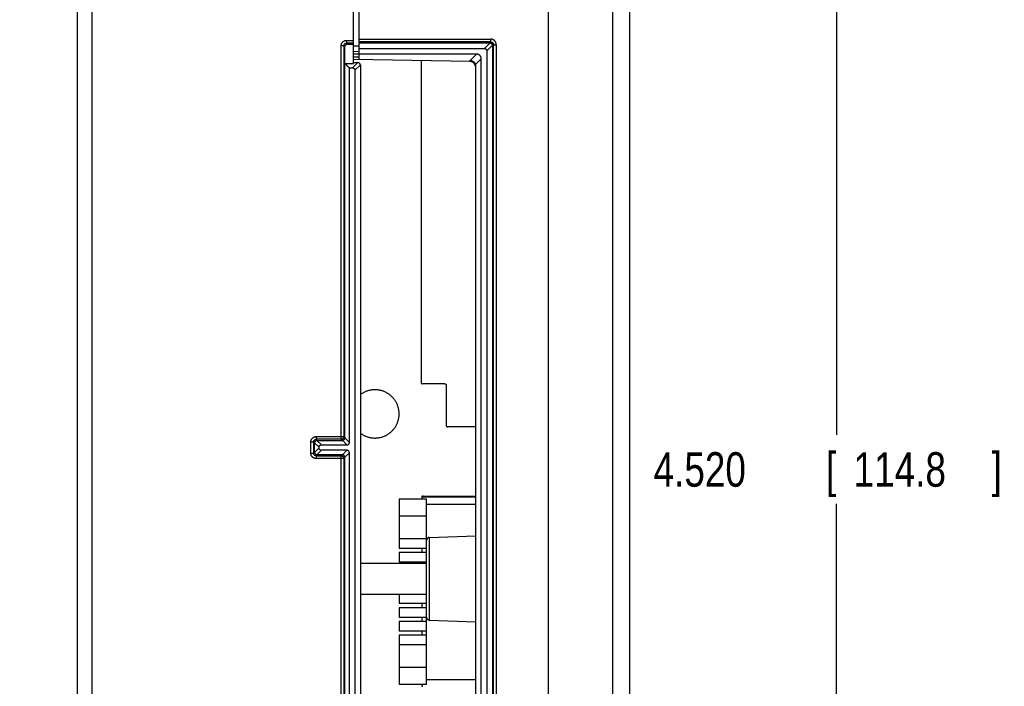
# Model space of a CAD drawing. Header units: inches. Extents: x 0 to 34, y 0 to 22.
# Tile 75 of 78: x 27.3 to 30.8, y 9.8 to 12.2. Entities that reach past the tile are written whole.
import ezdxf

# ---------------------------------------------------------------- set-up
doc = ezdxf.new("R2010")
doc.units = ezdxf.units.IN
doc.header["$LTSCALE"] = 1.87
doc.header["$MEASUREMENT"] = 0
doc.layers.get('0').update_dxf_attribs({"linetype": 'CONTINUOUS'})
doc.layers.add('DIMENSIONS', color=7, linetype='CONTINUOUS')
doc.styles.get("Standard").update_dxf_attribs({"font": 'txt', "width": 0.8})
doc.dimstyles.new('DIMSTYLE_1', dxfattribs={"dimtxt": 0.125, "dimasz": 0.18, "dimexe": 0.18, "dimexo": 0.0625, "dimgap": 0.09, "dimtad": 0, "dimtih": 1, "dimtoh": 1, "dimdec": 3, "dimzin": 4, "dimdsep": 46, "dimtxsty": 'STANDARD', "dimblk": '_FILLED', "dimblk1": '_FILLED', "dimblk2": '_FILLED', "dimcen": 0.09, "dimadec": 0, "dimazin": 0, "dimtp": 0.01, "dimtm": 0.01, "dimtfac": 1, "dimtdec": 3, "dimtofl": 0, "dimtmove": 0, "dimatfit": 3, "dimldrblk": '_FILLED', "dimfxl": 1, "dimtolj": 1, "dimtzin": 4, "dimarcsym": 0})

# ---------------------------------------------------------------- blocks, each defined once
blk = doc.blocks.new('_FILLED')
at = {"color": 0, "linetype": 'BYBLOCK'}
blk.add_solid([(0, 0), (-1, 0.174), (-1, -0.174)], dxfattribs=at)
blk = doc.blocks.new('*D5')
at = {"layer": 'DIMENSIONS', "color": 2, "linetype": 'CONTINUOUS'}
for p, q in [((29.1783, 12.7473), (29.1783, 7.2999)), ((27.6226, 8.2276), (27.6226, 7.2999)), ((27.6226, 7.4249), (27.2626, 7.4249)), ((29.1783, 7.4249), (29.5383, 7.4249))]:
    blk.add_line(p, q, dxfattribs=at)
at = {"layer": 'DIMENSIONS', "color": 2, "linetype": 'CONTINUOUS', "xscale": 0.18, "yscale": 0.18, "zscale": 0.18}
blk.add_blockref('_FILLED', (27.6226, 7.4249), dxfattribs=at)
at = {"layer": 'DIMENSIONS', "color": 2, "linetype": 'CONTINUOUS', "xscale": 0.18, "yscale": 0.18, "zscale": 0.18, "rotation": 180}
blk.add_blockref('_FILLED', (29.1783, 7.4249), dxfattribs=at)
at = {"layer": 'DIMENSIONS', "color": 2, "linetype": 'CONTINUOUS', "width": 0.8}
for s, p in [('[', (28.3629, 7.3624)), (']', (28.9629, 7.3624)), ('1.556', (27.7379, 7.3624)), ('39.52', (28.4629, 7.3624))]:
    blk.add_text(s, height=0.125, dxfattribs=at).set_placement(p)
blk = doc.blocks.new('*D6')
at = {"layer": 'DIMENSIONS', "color": 2, "linetype": 'CONTINUOUS'}
for p, q in [((29.3659, 12.9349), (30.3473, 12.9349)), ((30.2223, 12.9349), (30.2223, 10.7256)), ((30.2223, 8.4152), (30.2223, 10.4756)), ((27.8102, 8.4152), (30.3473, 8.4152))]:
    blk.add_line(p, q, dxfattribs=at)
at = {"layer": 'DIMENSIONS', "color": 2, "linetype": 'CONTINUOUS', "xscale": 0.18, "yscale": 0.18, "zscale": 0.18}
for p, rotation in [((30.2223, 12.9349), 90), ((30.2223, 8.4152), 270)]:
    blk.add_blockref('_FILLED', p, dxfattribs=dict(at, rotation=rotation))
at = {"layer": 'DIMENSIONS', "color": 2, "linetype": 'CONTINUOUS', "width": 0.8}
for s, p in [('[', (30.1848, 10.5381)), (']', (30.7848, 10.5381)), ('4.520', (29.5598, 10.5381)), ('114.8', (30.2848, 10.5381))]:
    blk.add_text(s, height=0.125, dxfattribs=at).set_placement(p)

msp = doc.modelspace()

# ---------------------------------------------------------------- linework, layer by layer
at = {"color": 7, "linetype": 'CONTINUOUS'}
for p, q in [((28.4723, 12.0712), (28.4723, 13.1749)), ((28.4923, 12.0849), (28.4923, 13.1749)), ((27.5239, 13.1249), (27.5239, 8.2083)), ((29.4121, 8.2077), (29.4121, 13.1266)), ((29.4123, 8.2077), (29.4123, 13.1266)), ((27.4723, 8.2677), (27.4723, 13.0655)), ((29.4723, 13.0666), (29.4723, 8.2677)), ((28.4275, 10.7097), (28.4275, 12.1347)), ((28.4375, 12.1347), (28.4275, 12.1347)), ((28.4375, 12.1347), (28.4375, 10.7197)), ((28.4375, 12.1347), (28.4412, 12.131)), ((28.4475, 12.1547), (28.4475, 12.1447)), ((28.4475, 12.1547), (28.4723, 12.1547)), ((28.4512, 12.141), (28.4475, 12.1447)), ((28.4723, 12.1447), (28.4475, 12.1447)), ((28.4512, 12.141), (28.4723, 12.141)), ((28.4723, 12.1349), (28.4923, 12.1352)), ((28.4923, 12.159), (28.9695, 12.159)), ((28.9695, 12.149), (28.4923, 12.149)), ((28.4923, 12.1455), (28.9659, 12.1455)), ((28.9672, 12.1454), (28.9466, 12.1249)), ((28.9553, 12.1162), (28.9758, 12.1367)), ((28.9695, 12.149), (28.9659, 12.1455)), ((28.9695, 12.149), (28.9695, 12.159)), ((28.9759, 12.1355), (28.9795, 12.139)), ((28.9759, 12.1355), (28.9759, 9.2237)), ((28.9795, 9.2202), (28.9795, 12.139)), ((28.9795, 12.139), (28.9895, 12.139)), ((28.9895, 12.139), (28.9895, 9.2202)), ((28.4723, 12.1149), (28.4923, 12.1152)), ((28.4923, 12.1052), (28.4723, 12.1049)), ((28.4923, 12.1249), (28.9466, 12.1249)), ((28.918, 12.1049), (28.4923, 12.1049)), ((28.918, 12.1049), (28.8953, 12.0822)), ((28.9553, 12.1162), (28.9553, 9.243)), ((28.4882, 12.0744), (28.4686, 12.0549)), ((28.4723, 12.0952), (28.4923, 12.0949)), ((28.8955, 12.0778), (28.4723, 12.0852)), ((28.4723, 12.0749), (28.4876, 12.0745)), ((28.4773, 12.0462), (28.4972, 12.0661)), ((28.4973, 12.0645), (28.4973, 9.2864)), ((28.7175, 12.0809), (28.7175, 10.9155)), ((28.9147, 12.0669), (28.9353, 12.0875)), ((28.9153, 9.2974), (28.9153, 12.0618)), ((28.9353, 9.2717), (28.9353, 12.0875)), ((28.4573, 10.6985), (28.4573, 12.0549)), ((28.4573, 12.0549), (28.4686, 12.0549)), ((28.4773, 12.0462), (28.4773, 9.2635)), ((28.8034, 10.9106), (28.7225, 10.9105)), ((28.8084, 10.9056), (28.8084, 10.7602)), ((28.9153, 10.7553), (28.8134, 10.7552)), ((28.3375, 10.7197), (28.3375, 10.7097)), ((28.3375, 10.7197), (28.4375, 10.7197)), ((28.3412, 10.706), (28.3375, 10.7097)), ((28.4275, 10.7097), (28.3375, 10.7097)), ((28.356, 10.6899), (28.3399, 10.7059)), ((28.3412, 10.706), (28.4312, 10.706)), ((28.4275, 10.7097), (28.4312, 10.706)), ((28.4324, 10.7061), (28.4486, 10.6899)), ((28.4412, 10.716), (28.4375, 10.7197)), ((28.4573, 10.6985), (28.4411, 10.7147)), ((28.3175, 10.66), (28.3175, 10.6997)), ((28.3275, 10.6997), (28.3175, 10.6997)), ((28.3275, 10.6997), (28.3275, 10.66)), ((28.3275, 10.6997), (28.3312, 10.696)), ((28.3312, 10.6637), (28.3312, 10.696)), ((28.3313, 10.6972), (28.3473, 10.6812)), ((28.3473, 10.6785), (28.3313, 10.6625)), ((28.3399, 10.6538), (28.356, 10.6699)), ((28.3473, 10.6785), (28.3473, 10.6812)), ((28.356, 10.6899), (28.4486, 10.6899)), ((28.4486, 10.6699), (28.356, 10.6699)), ((28.4486, 10.6699), (28.4324, 10.6536)), ((28.3175, 10.66), (28.3275, 10.66)), ((28.3312, 10.6637), (28.3275, 10.66)), ((28.3375, 10.65), (28.3412, 10.6537)), ((28.3375, 10.65), (28.3375, 10.64)), ((28.3375, 10.65), (28.4275, 10.65)), ((28.4375, 10.64), (28.3375, 10.64)), ((28.4312, 10.6537), (28.3412, 10.6537)), ((28.4312, 10.6537), (28.4275, 10.65)), ((28.4275, 9.225), (28.4275, 10.65)), ((28.4375, 10.64), (28.4412, 10.6437)), ((28.4375, 10.64), (28.4375, 9.225)), ((28.4411, 10.645), (28.4573, 10.6612)), ((28.4412, 9.2287), (28.4412, 10.6437)), ((28.4573, 9.2435), (28.4573, 10.6612)), ((28.7373, 10.4934), (28.6373, 10.4934)), ((28.6373, 10.4934), (28.6373, 10.3149)), ((28.7195, 10.4996), (28.7195, 10.4934)), ((28.9153, 10.4999), (28.7196, 10.4999)), ((28.7245, 10.5046), (28.9153, 10.5044)), ((28.7373, 9.8214), (28.7373, 10.4934)), ((28.7373, 10.4749), (28.9153, 10.4749)), ((28.7373, 10.4314), (28.6373, 10.4314)), ((28.7373, 10.3499), (28.6373, 10.3499)), ((28.747, 10.3547), (28.9153, 10.3605)), ((28.747, 10.3547), (28.747, 10.055)), ((28.7373, 10.3149), (28.6373, 10.3149)), ((28.7195, 10.3149), (28.7195, 10.2999)), ((28.7373, 10.2999), (28.6373, 10.2999)), ((28.6373, 10.2999), (28.6373, 10.2649)), ((28.4973, 10.2609), (28.7373, 10.2609)), ((28.7373, 10.2649), (28.6373, 10.2649)), ((28.7195, 10.2649), (28.7195, 10.2609)), ((28.4973, 10.1489), (28.7373, 10.1489)), ((28.6373, 10.1489), (28.6373, 10.1149)), ((28.7373, 10.1149), (28.6373, 10.1149)), ((28.7373, 10.0999), (28.6373, 10.0999)), ((28.6373, 10.0999), (28.6373, 10.0649)), ((28.7195, 10.1149), (28.7195, 10.0999)), ((28.7373, 10.0649), (28.6373, 10.0649)), ((28.7195, 10.0649), (28.7195, 10.0499)), ((28.7373, 10.0499), (28.6373, 10.0499)), ((28.6373, 10.0499), (28.6373, 10.0149)), ((28.747, 10.055), (28.9153, 10.0492)), ((28.7373, 10.0149), (28.6373, 10.0149)), ((28.7373, 9.9999), (28.6373, 9.9999)), ((28.6373, 9.9999), (28.6373, 9.8214)), ((28.7195, 10.0149), (28.7195, 9.9999)), ((28.7373, 9.9649), (28.6373, 9.9649)), ((28.7373, 9.8834), (28.6373, 9.8834)), ((28.7373, 9.8214), (28.6373, 9.8214)), ((28.7195, 9.8214), (28.7195, 9.8201)), ((28.7373, 9.8399), (28.9153, 9.8399))]:
    msp.add_line(p, q, dxfattribs=at)
for centre, radius, start, end in [((28.4873, 12.0645), 0.01, 0, 88.5), ((28.8953, 12.0578), 0.02, 0, 89.5), ((28.7473, 10.3447), 0.01, 92.0001, 180), ((28.7473, 10.065), 0.01, 180, 267.9999)]:
    msp.add_arc(centre, radius, start, end, dxfattribs=at)
for points, knots in [([(27.5243, 13.1249), (27.5243, 12.6247), (27.5243, 11.6202), (27.5243, 10.1074), (27.5243, 9.0948), (27.5243, 8.5864)], [0, 0, 0, 0, 0.330658, 0.663992, 1, 1, 1, 1]), ([(28.4275, 12.1347), (28.4275, 12.1352), (28.4275, 12.1363), (28.4277, 12.138), (28.4281, 12.1396), (28.4285, 12.1412), (28.4291, 12.1427), (28.4299, 12.1442), (28.4307, 12.1456), (28.4317, 12.147), (28.4327, 12.1482), (28.4339, 12.1494), (28.4352, 12.1505), (28.4365, 12.1514), (28.438, 12.1523), (28.4394, 12.153), (28.441, 12.1536), (28.4426, 12.1541), (28.4442, 12.1544), (28.4458, 12.1546), (28.4469, 12.1547), (28.4475, 12.1547)], [0, 0, 0, 0, 0.052139, 0.104633, 0.157358, 0.210181, 0.262971, 0.31566, 0.368307, 0.420974, 0.473666, 0.526366, 0.579059, 0.631728, 0.684378, 0.73707, 0.789859, 0.842677, 0.895393, 0.947875, 1, 1, 1, 1]), ([(28.4375, 12.1347), (28.4375, 12.135), (28.4375, 12.1357), (28.4377, 12.1366), (28.4379, 12.1376), (28.4382, 12.1385), (28.4386, 12.1394), (28.4391, 12.1403), (28.4397, 12.141), (28.4404, 12.1418), (28.4411, 12.1424), (28.4419, 12.143), (28.4427, 12.1435), (28.4436, 12.1439), (28.4446, 12.1443), (28.4455, 12.1445), (28.4465, 12.1447), (28.4471, 12.1447), (28.4475, 12.1447)], [0, 0, 0, 0, 0.062597, 0.125189, 0.187763, 0.250307, 0.31281, 0.375261, 0.437668, 0.500048, 0.562419, 0.624806, 0.687234, 0.749717, 0.812245, 0.874808, 0.937396, 1, 1, 1, 1]), ([(28.4412, 12.131), (28.4412, 12.1313), (28.4412, 12.132), (28.4414, 12.1329), (28.4416, 12.1339), (28.4419, 12.1348), (28.4424, 12.1357), (28.4429, 12.1366), (28.4435, 12.1373), (28.4441, 12.1381), (28.4449, 12.1387), (28.4457, 12.1393), (28.4465, 12.1398), (28.4474, 12.1402), (28.4483, 12.1406), (28.4493, 12.1408), (28.4502, 12.1409), (28.4509, 12.141), (28.4512, 12.141)], [0, 0, 0, 0, 0.062646, 0.125392, 0.187979, 0.250691, 0.313406, 0.375998, 0.43874, 0.501358, 0.563973, 0.626695, 0.68932, 0.752099, 0.814718, 0.87686, 0.938514, 1, 1, 1, 1]), ([(28.9659, 12.1455), (28.9661, 12.1455), (28.9663, 12.1455), (28.9668, 12.1454), (28.967, 12.1454), (28.9672, 12.1454)], [0, 0, 0, 0, 0.331163, 0.663708, 1, 1, 1, 1]), ([(28.9672, 12.1454), (28.9675, 12.1454), (28.9681, 12.1452), (28.969, 12.145), (28.9699, 12.1446), (28.9708, 12.1442), (28.9716, 12.1437), (28.9723, 12.1432), (28.973, 12.1425), (28.9736, 12.1419), (28.9742, 12.1411), (28.9747, 12.1403), (28.9751, 12.1395), (28.9754, 12.1386), (28.9757, 12.1377), (28.9758, 12.137), (28.9758, 12.1367)], [0, 0, 0, 0, 0.072285, 0.144222, 0.215739, 0.287119, 0.358155, 0.429149, 0.500013, 0.570866, 0.641865, 0.712896, 0.78427, 0.855787, 0.927718, 1, 1, 1, 1]), ([(28.9895, 12.139), (28.9895, 12.1396), (28.9895, 12.1407), (28.9893, 12.1423), (28.9889, 12.1439), (28.9884, 12.1455), (28.9878, 12.1471), (28.9871, 12.1486), (28.9863, 12.15), (28.9853, 12.1513), (28.9842, 12.1526), (28.9831, 12.1538), (28.9818, 12.1548), (28.9804, 12.1558), (28.979, 12.1567), (28.9775, 12.1574), (28.976, 12.158), (28.9744, 12.1585), (28.9728, 12.1588), (28.9711, 12.159), (28.97, 12.159), (28.9695, 12.159)], [0, 0, 0, 0, 0.051954, 0.104319, 0.156965, 0.209752, 0.26254, 0.315249, 0.36793, 0.420644, 0.473394, 0.526166, 0.578935, 0.631659, 0.684329, 0.73703, 0.789843, 0.842695, 0.895438, 0.94792, 1, 1, 1, 1]), ([(28.9695, 12.149), (28.9698, 12.149), (28.9705, 12.149), (28.9715, 12.1489), (28.9724, 12.1486), (28.9733, 12.1483), (28.9742, 12.1479), (28.9751, 12.1474), (28.9759, 12.1468), (28.9766, 12.1461), (28.9772, 12.1454), (28.9778, 12.1446), (28.9783, 12.1438), (28.9788, 12.1429), (28.9791, 12.142), (28.9793, 12.141), (28.9795, 12.14), (28.9795, 12.1394), (28.9795, 12.139)], [0, 0, 0, 0, 0.062559, 0.125155, 0.18776, 0.250342, 0.312873, 0.375331, 0.437716, 0.500055, 0.562385, 0.624746, 0.687172, 0.749678, 0.812244, 0.874838, 0.937432, 1, 1, 1, 1]), ([(28.9758, 12.1367), (28.9759, 12.1366), (28.9759, 12.1363), (28.9759, 12.1359), (28.9759, 12.1356), (28.9759, 12.1355)], [0, 0, 0, 0, 0.336287, 0.668831, 1, 1, 1, 1]), ([(28.4413, 12.0708), (28.4413, 12.0773), (28.4412, 12.0905), (28.4412, 12.1106), (28.4412, 12.1241), (28.4412, 12.131)], [0, 0, 0, 0, 0.32476, 0.657997, 1, 1, 1, 1]), ([(28.9353, 12.0875), (28.9353, 12.0881), (28.9353, 12.0893), (28.9351, 12.0909), (28.9347, 12.0925), (28.9343, 12.094), (28.9337, 12.0954), (28.933, 12.0967), (28.9323, 12.0979), (28.9314, 12.099), (28.9305, 12.1), (28.9294, 12.101), (28.9283, 12.1018), (28.9271, 12.1026), (28.9258, 12.1033), (28.9244, 12.1038), (28.9229, 12.1043), (28.9214, 12.1046), (28.9197, 12.1048), (28.9186, 12.1049), (28.918, 12.1049)], [0, 0, 0, 0, 0.063454, 0.1242, 0.182423, 0.238653, 0.29307, 0.346033, 0.397994, 0.449136, 0.499998, 0.550858, 0.602002, 0.653964, 0.706925, 0.761345, 0.817576, 0.8758, 0.936546, 1, 1, 1, 1]), ([(28.9466, 12.1249), (28.947, 12.1249), (28.9477, 12.1248), (28.9486, 12.1247), (28.9496, 12.1244), (28.9504, 12.1241), (28.9512, 12.1237), (28.9519, 12.1233), (28.9526, 12.1227), (28.9532, 12.1221), (28.9537, 12.1215), (28.9542, 12.1208), (28.9546, 12.12), (28.9549, 12.1191), (28.9551, 12.1182), (28.9553, 12.1172), (28.9553, 12.1165), (28.9553, 12.1162)], [0, 0, 0, 0, 0.075739, 0.147683, 0.216198, 0.282182, 0.345929, 0.408162, 0.469549, 0.530465, 0.591846, 0.654078, 0.717821, 0.783803, 0.852319, 0.924262, 1, 1, 1, 1]), ([(28.4412, 10.716), (28.4412, 10.8698), (28.4412, 11.1741), (28.4411, 11.6257), (28.4413, 11.9235), (28.4413, 12.0708)], [0, 0, 0, 0, 0.340533, 0.673866, 1, 1, 1, 1]), ([(28.4413, 12.0708), (28.4427, 12.0708), (28.4455, 12.0707), (28.4496, 12.0708), (28.4535, 12.0709), (28.4574, 12.0709), (28.4611, 12.071), (28.4648, 12.071), (28.4686, 12.0711), (28.4711, 12.0711), (28.4723, 12.0712)], [0, 0, 0, 0, 0.138112, 0.269833, 0.396565, 0.519588, 0.640174, 0.759591, 0.879109, 1, 1, 1, 1]), ([(28.4573, 12.0549), (28.4555, 12.0566), (28.4519, 12.0602), (28.4466, 12.0656), (28.443, 12.069), (28.4413, 12.0708)], [0, 0, 0, 0, 0.336379, 0.669031, 1, 1, 1, 1]), ([(28.8953, 12.0822), (28.8959, 12.0821), (28.897, 12.0819), (28.8986, 12.0816), (28.9003, 12.0811), (28.9019, 12.0805), (28.9034, 12.0798), (28.9049, 12.0789), (28.9063, 12.078), (28.9077, 12.077), (28.9089, 12.076), (28.9101, 12.0748), (28.9111, 12.0736), (28.9121, 12.0724), (28.9129, 12.071), (28.9136, 12.0697), (28.9142, 12.0683), (28.9145, 12.0674), (28.9147, 12.0669)], [0, 0, 0, 0, 0.064705, 0.12982, 0.195091, 0.260542, 0.325887, 0.390864, 0.455513, 0.51951, 0.582815, 0.645375, 0.706922, 0.767585, 0.827238, 0.885792, 0.943429, 1, 1, 1, 1]), ([(28.8955, 12.0778), (28.8955, 12.0783), (28.8954, 12.0793), (28.8954, 12.0807), (28.8953, 12.0817), (28.8953, 12.0822)], [0, 0, 0, 0, 0.333338, 0.666671, 1, 1, 1, 1]), ([(28.9153, 12.0618), (28.9153, 12.0621), (28.9153, 12.0628), (28.9152, 12.0637), (28.9151, 12.0646), (28.915, 12.0654), (28.9149, 12.0662), (28.9147, 12.0667), (28.9147, 12.0669)], [0, 0, 0, 0, 0.199104, 0.382448, 0.552252, 0.710311, 0.858945, 1, 1, 1, 1]), ([(28.4686, 12.0549), (28.469, 12.0549), (28.4697, 12.0548), (28.4706, 12.0547), (28.4716, 12.0544), (28.4724, 12.0541), (28.4732, 12.0537), (28.4739, 12.0533), (28.4746, 12.0527), (28.4752, 12.0521), (28.4757, 12.0515), (28.4762, 12.0508), (28.4766, 12.05), (28.4769, 12.0491), (28.4771, 12.0482), (28.4773, 12.0472), (28.4773, 12.0465), (28.4773, 12.0462)], [0, 0, 0, 0, 0.075739, 0.147683, 0.216198, 0.282182, 0.345929, 0.408162, 0.469549, 0.530465, 0.591846, 0.654078, 0.717821, 0.783803, 0.852319, 0.924262, 1, 1, 1, 1]), ([(28.6377, 10.8018), (28.6377, 10.8035), (28.6376, 10.807), (28.6371, 10.8121), (28.6363, 10.8172), (28.6353, 10.8223), (28.6339, 10.8273), (28.6323, 10.8322), (28.6303, 10.837), (28.6281, 10.8417), (28.6256, 10.8463), (28.6228, 10.8507), (28.6198, 10.8549), (28.6165, 10.8589), (28.613, 10.8628), (28.6093, 10.8664), (28.6054, 10.8698), (28.6012, 10.8729), (28.5969, 10.8758), (28.5925, 10.8785), (28.5878, 10.8808), (28.5831, 10.8829), (28.5782, 10.8847), (28.5732, 10.8862), (28.5682, 10.8875), (28.5631, 10.8884), (28.558, 10.889), (28.5528, 10.8893), (28.5476, 10.8893), (28.5425, 10.889), (28.5373, 10.8884), (28.5322, 10.8875), (28.5272, 10.8862), (28.5223, 10.8847), (28.5174, 10.8829), (28.5126, 10.8808), (28.508, 10.8785), (28.5035, 10.8758), (28.5, 10.8734), (28.4979, 10.8719), (28.4973, 10.8714)], [0, 0, 0, 0, 0.026401, 0.05295, 0.079591, 0.106312, 0.133051, 0.159777, 0.186485, 0.213184, 0.239906, 0.266628, 0.293353, 0.320064, 0.346772, 0.373498, 0.400222, 0.426948, 0.453659, 0.480387, 0.507129, 0.533871, 0.560621, 0.587306, 0.613942, 0.640561, 0.667188, 0.693825, 0.72045, 0.747086, 0.773714, 0.800333, 0.826969, 0.853653, 0.880404, 0.907146, 0.933888, 0.960615, 0.987327, 1, 1, 1, 1]), ([(28.7175, 10.9155), (28.7175, 10.9145), (28.7177, 10.9126), (28.7198, 10.9107), (28.7215, 10.9105), (28.7223, 10.9105)], [0, 0, 0, 0, 0.368943, 0.691982, 1, 1, 1, 1]), ([(28.8036, 10.9105), (28.8045, 10.9105), (28.8063, 10.9103), (28.8082, 10.9082), (28.8084, 10.9064), (28.8084, 10.9056)], [0, 0, 0, 0, 0.343928, 0.665916, 1, 1, 1, 1]), ([(28.4973, 10.7323), (28.4979, 10.7318), (28.5, 10.7303), (28.5035, 10.7279), (28.508, 10.7252), (28.5126, 10.7229), (28.5174, 10.7208), (28.5223, 10.719), (28.5272, 10.7174), (28.5322, 10.7162), (28.5373, 10.7153), (28.5425, 10.7147), (28.5476, 10.7144), (28.5528, 10.7144), (28.558, 10.7147), (28.5631, 10.7153), (28.5682, 10.7162), (28.5732, 10.7174), (28.5782, 10.719), (28.5831, 10.7208), (28.5878, 10.7229), (28.5925, 10.7252), (28.5969, 10.7279), (28.6012, 10.7308), (28.6054, 10.7339), (28.6093, 10.7373), (28.613, 10.7409), (28.6165, 10.7448), (28.6198, 10.7488), (28.6228, 10.753), (28.6256, 10.7574), (28.6281, 10.7619), (28.6303, 10.7666), (28.6323, 10.7714), (28.6339, 10.7764), (28.6353, 10.7814), (28.6363, 10.7864), (28.6371, 10.7916), (28.6376, 10.7967), (28.6377, 10.8001), (28.6377, 10.8018)], [0, 0, 0, 0, 0.012673, 0.039385, 0.066112, 0.092854, 0.119596, 0.146347, 0.173031, 0.199667, 0.226286, 0.252914, 0.27955, 0.306175, 0.332812, 0.359439, 0.386058, 0.412694, 0.439379, 0.466129, 0.492871, 0.519613, 0.546341, 0.573052, 0.599778, 0.626502, 0.653228, 0.679936, 0.706647, 0.733372, 0.760094, 0.786816, 0.813515, 0.840223, 0.866949, 0.893688, 0.920409, 0.94705, 0.973599, 1, 1, 1, 1]), ([(28.8084, 10.7602), (28.8084, 10.7592), (28.8086, 10.7573), (28.8106, 10.7555), (28.8121, 10.7553), (28.8128, 10.7553)], [0, 0, 0, 0, 0.390327, 0.732088, 1, 1, 1, 1]), ([(28.3175, 10.6997), (28.3175, 10.7002), (28.3175, 10.7013), (28.3177, 10.703), (28.3181, 10.7046), (28.3185, 10.7062), (28.3191, 10.7077), (28.3199, 10.7092), (28.3207, 10.7106), (28.3217, 10.712), (28.3227, 10.7132), (28.3239, 10.7144), (28.3252, 10.7155), (28.3265, 10.7164), (28.328, 10.7173), (28.3294, 10.718), (28.331, 10.7186), (28.3326, 10.7191), (28.3342, 10.7194), (28.3358, 10.7196), (28.3369, 10.7197), (28.3375, 10.7197)], [0, 0, 0, 0, 0.052119, 0.1046, 0.157319, 0.210139, 0.262925, 0.31561, 0.368254, 0.420925, 0.47363, 0.52635, 0.579065, 0.631749, 0.6844, 0.737083, 0.789861, 0.842669, 0.89538, 0.947864, 1, 1, 1, 1]), ([(28.3275, 10.6997), (28.3275, 10.7), (28.3275, 10.7007), (28.3277, 10.7016), (28.3279, 10.7026), (28.3282, 10.7035), (28.3286, 10.7044), (28.3292, 10.7053), (28.3297, 10.706), (28.3304, 10.7068), (28.3311, 10.7074), (28.3319, 10.708), (28.3328, 10.7085), (28.3336, 10.7089), (28.3346, 10.7093), (28.3355, 10.7095), (28.3365, 10.7097), (28.3371, 10.7097), (28.3375, 10.7097)], [0, 0, 0, 0, 0.062602, 0.125194, 0.187774, 0.250337, 0.312881, 0.3754, 0.437888, 0.500336, 0.562741, 0.625123, 0.687508, 0.749917, 0.812359, 0.874847, 0.937391, 1, 1, 1, 1]), ([(28.3313, 10.6972), (28.3313, 10.6976), (28.3314, 10.6982), (28.3317, 10.6991), (28.332, 10.7), (28.3324, 10.7008), (28.3329, 10.7016), (28.3335, 10.7024), (28.3341, 10.703), (28.3348, 10.7037), (28.3356, 10.7042), (28.3364, 10.7047), (28.3372, 10.7051), (28.3381, 10.7055), (28.339, 10.7057), (28.3396, 10.7059), (28.3399, 10.7059)], [0, 0, 0, 0, 0.072285, 0.144222, 0.215739, 0.287119, 0.358155, 0.429149, 0.500013, 0.570866, 0.641865, 0.712896, 0.78427, 0.855787, 0.927718, 1, 1, 1, 1]), ([(28.3412, 10.706), (28.341, 10.706), (28.3408, 10.706), (28.3403, 10.7059), (28.3401, 10.7059), (28.3399, 10.7059)], [0, 0, 0, 0, 0.331167, 0.663712, 1, 1, 1, 1]), ([(28.4375, 10.7197), (28.4375, 10.7194), (28.4374, 10.7187), (28.4373, 10.7177), (28.4371, 10.7168), (28.4367, 10.7158), (28.4363, 10.715), (28.4358, 10.7141), (28.4352, 10.7133), (28.4346, 10.7126), (28.4338, 10.7119), (28.433, 10.7114), (28.4322, 10.7109), (28.4313, 10.7104), (28.4304, 10.7101), (28.4294, 10.7099), (28.4285, 10.7097), (28.4278, 10.7097), (28.4275, 10.7097)], [0, 0, 0, 0, 0.062489, 0.124984, 0.187482, 0.249982, 0.312484, 0.374987, 0.43749, 0.499995, 0.562499, 0.625002, 0.687505, 0.750007, 0.812508, 0.875007, 0.937504, 1, 1, 1, 1]), ([(28.4312, 10.706), (28.4313, 10.706), (28.4316, 10.706), (28.432, 10.706), (28.4323, 10.706), (28.4324, 10.7061)], [0, 0, 0, 0, 0.331169, 0.663713, 1, 1, 1, 1]), ([(28.4411, 10.7147), (28.4411, 10.7144), (28.4409, 10.7138), (28.4407, 10.7129), (28.4404, 10.712), (28.4399, 10.7111), (28.4394, 10.7103), (28.4389, 10.7096), (28.4382, 10.7089), (28.4376, 10.7083), (28.4368, 10.7077), (28.436, 10.7072), (28.4352, 10.7068), (28.4343, 10.7065), (28.4334, 10.7062), (28.4328, 10.7061), (28.4324, 10.7061)], [0, 0, 0, 0, 0.072285, 0.144222, 0.215739, 0.287119, 0.358155, 0.429149, 0.500013, 0.570866, 0.641865, 0.712896, 0.78427, 0.855787, 0.927718, 1, 1, 1, 1]), ([(28.4412, 10.716), (28.4412, 10.7158), (28.4412, 10.7156), (28.4411, 10.7151), (28.4411, 10.7149), (28.4411, 10.7147)], [0, 0, 0, 0, 0.331167, 0.663712, 1, 1, 1, 1]), ([(28.3312, 10.696), (28.3312, 10.6961), (28.3312, 10.6964), (28.3312, 10.6968), (28.3312, 10.6971), (28.3313, 10.6972)], [0, 0, 0, 0, 0.331169, 0.663713, 1, 1, 1, 1]), ([(28.3473, 10.6812), (28.3473, 10.6815), (28.3473, 10.6822), (28.3475, 10.6832), (28.3477, 10.6841), (28.348, 10.685), (28.3484, 10.6858), (28.3489, 10.6865), (28.3494, 10.6871), (28.35, 10.6877), (28.3507, 10.6883), (28.3514, 10.6887), (28.3522, 10.6891), (28.353, 10.6894), (28.354, 10.6897), (28.3549, 10.6898), (28.3556, 10.6899), (28.356, 10.6899)], [0, 0, 0, 0, 0.075739, 0.147683, 0.216198, 0.282182, 0.345929, 0.408162, 0.469549, 0.530465, 0.591846, 0.654078, 0.717821, 0.783803, 0.852319, 0.924262, 1, 1, 1, 1]), ([(28.356, 10.6699), (28.3556, 10.6699), (28.3549, 10.6699), (28.354, 10.67), (28.353, 10.6703), (28.3522, 10.6706), (28.3514, 10.671), (28.3507, 10.6714), (28.35, 10.672), (28.3494, 10.6726), (28.3489, 10.6732), (28.3484, 10.674), (28.348, 10.6747), (28.3477, 10.6756), (28.3475, 10.6765), (28.3473, 10.6775), (28.3473, 10.6782), (28.3473, 10.6785)], [0, 0, 0, 0, 0.075739, 0.147683, 0.216198, 0.282182, 0.345929, 0.408162, 0.469549, 0.530465, 0.591846, 0.654078, 0.717821, 0.783803, 0.852319, 0.924262, 1, 1, 1, 1]), ([(28.4486, 10.6899), (28.449, 10.6899), (28.4497, 10.6899), (28.4506, 10.69), (28.4516, 10.6903), (28.4524, 10.6906), (28.4532, 10.691), (28.4539, 10.6914), (28.4546, 10.692), (28.4552, 10.6926), (28.4557, 10.6932), (28.4562, 10.694), (28.4566, 10.6947), (28.4569, 10.6956), (28.4571, 10.6965), (28.4573, 10.6975), (28.4573, 10.6982), (28.4573, 10.6985)], [0, 0, 0, 0, 0.075739, 0.147683, 0.216198, 0.282182, 0.345929, 0.408162, 0.469549, 0.530465, 0.591846, 0.654078, 0.717821, 0.783803, 0.852319, 0.924262, 1, 1, 1, 1]), ([(28.4573, 10.6612), (28.4573, 10.6615), (28.4573, 10.6622), (28.4571, 10.6632), (28.4569, 10.6641), (28.4566, 10.665), (28.4562, 10.6658), (28.4557, 10.6665), (28.4552, 10.6671), (28.4546, 10.6677), (28.4539, 10.6683), (28.4532, 10.6687), (28.4524, 10.6691), (28.4516, 10.6694), (28.4506, 10.6697), (28.4497, 10.6698), (28.449, 10.6699), (28.4486, 10.6699)], [0, 0, 0, 0, 0.075739, 0.147683, 0.216198, 0.282182, 0.345929, 0.408162, 0.469549, 0.530465, 0.591846, 0.654078, 0.717821, 0.783803, 0.852319, 0.924262, 1, 1, 1, 1]), ([(28.3375, 10.64), (28.3369, 10.64), (28.3358, 10.6401), (28.3342, 10.6403), (28.3326, 10.6406), (28.331, 10.6411), (28.3294, 10.6417), (28.328, 10.6424), (28.3265, 10.6433), (28.3252, 10.6442), (28.3239, 10.6453), (28.3227, 10.6465), (28.3217, 10.6477), (28.3207, 10.6491), (28.3199, 10.6505), (28.3191, 10.652), (28.3185, 10.6535), (28.3181, 10.6551), (28.3177, 10.6567), (28.3175, 10.6584), (28.3175, 10.6595), (28.3175, 10.66)], [0, 0, 0, 0, 0.052119, 0.1046, 0.157319, 0.210138, 0.262925, 0.31561, 0.368254, 0.420925, 0.47363, 0.52635, 0.579065, 0.631749, 0.6844, 0.737083, 0.789861, 0.842669, 0.89538, 0.947864, 1, 1, 1, 1]), ([(28.3375, 10.65), (28.3371, 10.65), (28.3365, 10.6501), (28.3355, 10.6502), (28.3346, 10.6504), (28.3336, 10.6508), (28.3327, 10.6512), (28.3319, 10.6517), (28.3311, 10.6523), (28.3304, 10.6529), (28.3297, 10.6537), (28.3291, 10.6545), (28.3286, 10.6553), (28.3282, 10.6562), (28.3279, 10.6571), (28.3277, 10.6581), (28.3275, 10.659), (28.3275, 10.6597), (28.3275, 10.66)], [0, 0, 0, 0, 0.062602, 0.125194, 0.187774, 0.250337, 0.312881, 0.3754, 0.437888, 0.500336, 0.562741, 0.625123, 0.687508, 0.749917, 0.812359, 0.874847, 0.937391, 1, 1, 1, 1]), ([(28.3312, 10.6637), (28.3312, 10.6636), (28.3312, 10.6633), (28.3312, 10.6629), (28.3312, 10.6626), (28.3313, 10.6625)], [0, 0, 0, 0, 0.331167, 0.663712, 1, 1, 1, 1]), ([(28.3313, 10.6625), (28.3313, 10.6622), (28.3314, 10.6615), (28.3317, 10.6606), (28.332, 10.6597), (28.3324, 10.6589), (28.3329, 10.6581), (28.3335, 10.6574), (28.3341, 10.6567), (28.3348, 10.656), (28.3356, 10.6555), (28.3364, 10.655), (28.3372, 10.6546), (28.3381, 10.6542), (28.339, 10.654), (28.3396, 10.6539), (28.3399, 10.6538)], [0, 0, 0, 0, 0.072285, 0.144222, 0.215739, 0.287119, 0.358155, 0.429149, 0.500013, 0.570866, 0.641865, 0.712896, 0.78427, 0.855787, 0.927718, 1, 1, 1, 1]), ([(28.3412, 10.6537), (28.341, 10.6537), (28.3408, 10.6537), (28.3403, 10.6538), (28.3401, 10.6538), (28.3399, 10.6538)], [0, 0, 0, 0, 0.331169, 0.663713, 1, 1, 1, 1]), ([(28.4275, 10.65), (28.4278, 10.65), (28.4285, 10.65), (28.4294, 10.6498), (28.4304, 10.6496), (28.4313, 10.6493), (28.4322, 10.6489), (28.433, 10.6484), (28.4338, 10.6478), (28.4346, 10.6471), (28.4352, 10.6464), (28.4358, 10.6456), (28.4363, 10.6447), (28.4367, 10.6439), (28.4371, 10.6429), (28.4373, 10.642), (28.4374, 10.641), (28.4375, 10.6404), (28.4375, 10.64)], [0, 0, 0, 0, 0.062489, 0.124984, 0.187482, 0.249982, 0.312484, 0.374987, 0.43749, 0.499995, 0.562499, 0.625002, 0.687505, 0.750007, 0.812508, 0.875007, 0.937504, 1, 1, 1, 1]), ([(28.4312, 10.6537), (28.4313, 10.6537), (28.4316, 10.6537), (28.432, 10.6537), (28.4323, 10.6537), (28.4324, 10.6536)], [0, 0, 0, 0, 0.331167, 0.663712, 1, 1, 1, 1]), ([(28.4411, 10.645), (28.4411, 10.6453), (28.4409, 10.6459), (28.4407, 10.6468), (28.4404, 10.6477), (28.4399, 10.6486), (28.4394, 10.6494), (28.4389, 10.6501), (28.4382, 10.6508), (28.4376, 10.6514), (28.4368, 10.652), (28.436, 10.6525), (28.4352, 10.6529), (28.4343, 10.6532), (28.4334, 10.6535), (28.4328, 10.6536), (28.4324, 10.6536)], [0, 0, 0, 0, 0.072285, 0.144222, 0.215739, 0.287119, 0.358155, 0.429149, 0.500013, 0.570866, 0.641865, 0.712896, 0.78427, 0.855787, 0.927718, 1, 1, 1, 1]), ([(28.4412, 10.6437), (28.4412, 10.6439), (28.4412, 10.6441), (28.4411, 10.6446), (28.4411, 10.6448), (28.4411, 10.645)], [0, 0, 0, 0, 0.331169, 0.663713, 1, 1, 1, 1]), ([(28.7239, 10.5044), (28.7232, 10.5044), (28.7215, 10.5043), (28.7197, 10.5023), (28.7195, 10.5005), (28.7195, 10.4996)], [0, 0, 0, 0, 0.303346, 0.645251, 1, 1, 1, 1]), ([(28.7195, 9.8201), (28.7195, 9.8191), (28.7198, 9.8172), (28.7217, 9.8153), (28.7233, 9.8153), (28.7239, 9.8153)], [0, 0, 0, 0, 0.39032, 0.732076, 1, 1, 1, 1])]:
    msp.add_open_spline(points, degree=3, knots=knots, dxfattribs=at)

# ---------------------------------------------------------------- dimensions: what is measured, and where the dimension line sits
at = {"layer": 'DIMENSIONS', "color": 2, "linetype": 'CONTINUOUS'}
for base, p1, p2, angle, picture, middle in [((30.2223, 12.9349), (27.8102, 8.4152), (29.3659, 12.9349), 90, '*D6', (30.2223, 10.6006)), ((27.6226, 7.4249), (29.1783, 12.7473), (27.6226, 8.2276), 180, '*D5', (28.4004, 7.4249))]:
    dim = msp.add_linear_dim(base=base, p1=p1, p2=p2, angle=angle, dimstyle='DIMSTYLE_1', dxfattribs=at)
    dim.commit()
    dim.dimension.update_dxf_attribs({"geometry": picture, "text_midpoint": middle, "dimtype": 160})

doc.saveas('drawing.dxf')
